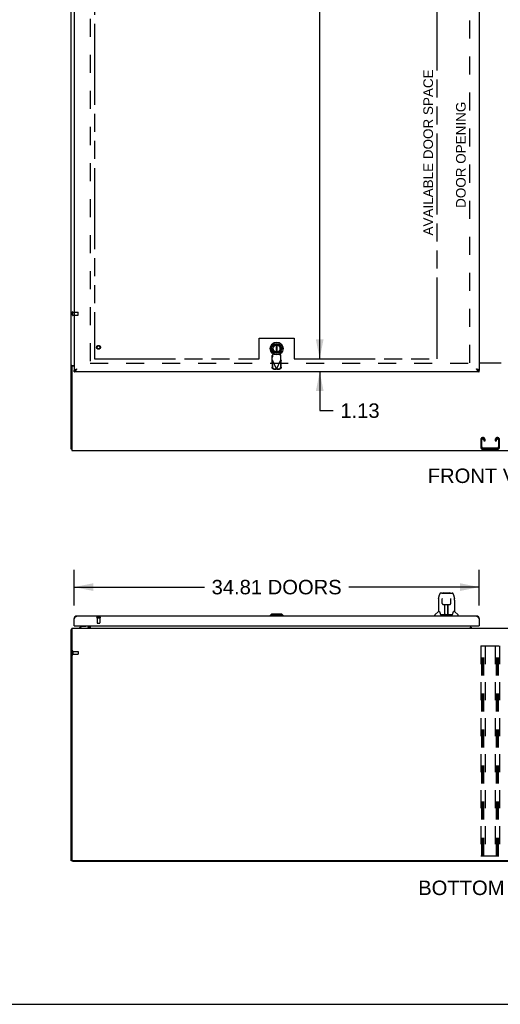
# Model space of a CAD drawing. Header units: inches. Extents: x 0 to 281, y 0 to 182.
# Tile 2 of 19: x 48 to 90, y 0 to 85. Entities that reach past the tile are written whole.
import ezdxf

# ---------------------------------------------------------------- set-up
doc = ezdxf.new("R2010")
doc.units = ezdxf.units.IN
doc.header["$LTSCALE"] = 15.47
doc.header["$MEASUREMENT"] = 0
doc.linetypes.add('HIDDEN', pattern=[0.2, 0.1, -0.1])
doc.linetypes.add('PHANTOM', pattern=[0.8, 0.45, -0.05, 0.1, -0.05, 0.1, -0.05])
doc.layers.get('0').update_dxf_attribs({"linetype": 'CONTINUOUS'})
for name, color, linetype in [('02___PRT_ALL_AXES', 7, 'CONTINUOUS'), ('AVAILABLE_DOOR_SPACE', 7, 'CONTINUOUS'), ('DEFAULT_2', 8, 'HIDDEN'), ('DIMENSIONS', 7, 'CONTINUOUS')]:
    doc.layers.add(name, color=color, linetype=linetype)
doc.styles.get("Standard").update_dxf_attribs({"font": 'arial.ttf'})
doc.dimstyles.new('DIMSTYLE_1', dxfattribs={"dimtxt": 1.240909, "dimasz": 1.654545, "dimexe": 0.09, "dimexo": 0.07, "dimgap": 0.0375, "dimtad": 0, "dimtih": 1, "dimtoh": 1, "dimzin": 4, "dimdsep": 46, "dimtxsty": 'Standard', "dimblk": '_FILLED', "dimblk1": '_FILLED', "dimblk2": '_FILLED', "dimcen": 0.09, "dimazin": 1, "dimtfac": 1, "dimtofl": 0, "dimtmove": 0, "dimatfit": 3, "dimldrblk": '_FILLED', "dimfxl": 0, "dimtolj": 1, "dimtzin": 4, "dimarcsym": 0})

# ---------------------------------------------------------------- blocks, each defined once
blk = doc.blocks.new('_FILLED')
at = {"color": 0, "linetype": 'ByBlock'}
blk.add_solid([(0, 0), (-1, 0.2), (-1, -0.2)], dxfattribs=at)
blk = doc.blocks.new('*D12')
at = {"layer": 'DIMENSIONS', "color": 2, "linetype": 'Continuous'}
for p, q in [((74.019, 133.664), (74.019, 91.086)), ((74.019, 55.414), (74.019, 86.743))]:
    blk.add_line(p, q, dxfattribs=at)
at = {"layer": 'DIMENSIONS', "color": 2, "linetype": 'Continuous', "xscale": 1.6545454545, "yscale": 1.6545454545, "zscale": 1.6545454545}
for p, rotation in [((74.019, 133.664), 90), ((74.019, 55.414), 270)]:
    blk.add_blockref('_FILLED', p, dxfattribs=dict(at, rotation=rotation))
at = {"layer": 'DIMENSIONS', "color": 2, "linetype": 'Continuous', "insert": (74.019, 90.466), "char_height": 1.2409, "width": 4.33626, "attachment_point": 2, "line_spacing_factor": 0.9}
blk.add_mtext('78.25\\Ptyp.', dxfattribs=at)
blk = doc.blocks.new('*D13')
at = {"layer": 'DIMENSIONS', "color": 2, "linetype": 'Continuous'}
for p, q in [((74.019, 55.414), (74.019, 58.723)), ((74.019, 54.289), (74.019, 50.959)), ((74.019, 50.959), (75.173, 50.959))]:
    blk.add_line(p, q, dxfattribs=at)
at = {"layer": 'DIMENSIONS', "color": 2, "linetype": 'Continuous', "xscale": 1.6545454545, "yscale": 1.6545454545, "zscale": 1.6545454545}
for p, rotation in [((74.019, 55.414), 270), ((74.019, 54.289), 90)]:
    blk.add_blockref('_FILLED', p, dxfattribs=dict(at, rotation=rotation))
at = {"layer": 'DIMENSIONS', "color": 2, "linetype": 'Continuous', "insert": (75.793, 51.579), "char_height": 1.2409, "width": 3.37214, "attachment_point": 1, "line_spacing_factor": 0.9}
blk.add_mtext('1.13', dxfattribs=at)
blk = doc.blocks.new('*D14')
at = {"layer": 'DIMENSIONS', "color": 2, "linetype": 'Continuous'}
for p, q in [((52.913, 107.873), (49.603, 107.873)), ((54.663, 107.873), (57.823, 107.873))]:
    blk.add_line(p, q, dxfattribs=at)
at = {"layer": 'DIMENSIONS', "color": 2, "linetype": 'Continuous', "xscale": 1.6545454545, "yscale": 1.6545454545, "zscale": 1.6545454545}
blk.add_blockref('_FILLED', (52.913, 107.873), dxfattribs=at)
at = {"layer": 'DIMENSIONS', "color": 2, "linetype": 'Continuous', "xscale": 1.6545454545, "yscale": 1.6545454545, "zscale": 1.6545454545, "rotation": 180}
blk.add_blockref('_FILLED', (54.663, 107.873), dxfattribs=at)
at = {"layer": 'DIMENSIONS', "color": 2, "linetype": 'Continuous', "insert": (58.444, 108.493), "char_height": 1.2409, "width": 3.37214, "attachment_point": 1, "line_spacing_factor": 0.9}
blk.add_mtext('1.75', dxfattribs=at)
blk = doc.blocks.new('*D15')
at = {"layer": 'DIMENSIONS', "color": 2, "linetype": 'Continuous'}
for p, q in [((54.663, 110.501), (63.721, 110.501)), ((84.1, 110.501), (69.298, 110.501))]:
    blk.add_line(p, q, dxfattribs=at)
at = {"layer": 'DIMENSIONS', "color": 2, "linetype": 'Continuous', "xscale": 1.6545454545, "yscale": 1.6545454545, "zscale": 1.6545454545, "rotation": 180}
blk.add_blockref('_FILLED', (54.663, 110.501), dxfattribs=at)
at = {"layer": 'DIMENSIONS', "color": 2, "linetype": 'Continuous', "xscale": 1.6545454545, "yscale": 1.6545454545, "zscale": 1.6545454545}
blk.add_blockref('_FILLED', (84.1, 110.501), dxfattribs=at)
at = {"layer": 'DIMENSIONS', "color": 2, "linetype": 'Continuous', "insert": (66.51, 111.121), "char_height": 1.2409, "width": 4.33626, "attachment_point": 2, "line_spacing_factor": 0.9}
blk.add_mtext('29.44', dxfattribs=at)
blk = doc.blocks.new('*D20')
at = {"layer": 'DIMENSIONS', "color": 2, "linetype": 'Continuous'}
for p, q in [((52.913, 34.242), (52.913, 37.301)), ((87.725, 34.242), (87.725, 37.301)), ((52.913, 35.812), (64.117, 35.812)), ((87.725, 35.812), (76.521, 35.812))]:
    blk.add_line(p, q, dxfattribs=at)
at = {"layer": 'DIMENSIONS', "color": 2, "linetype": 'Continuous', "xscale": 1.6545454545, "yscale": 1.6545454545, "zscale": 1.6545454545, "rotation": 180}
blk.add_blockref('_FILLED', (52.913, 35.812), dxfattribs=at)
at = {"layer": 'DIMENSIONS', "color": 2, "linetype": 'Continuous', "xscale": 1.6545454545, "yscale": 1.6545454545, "zscale": 1.6545454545}
blk.add_blockref('_FILLED', (87.725, 35.812), dxfattribs=at)
at = {"layer": 'DIMENSIONS', "color": 2, "linetype": 'Continuous', "insert": (70.319, 36.432), "char_height": 1.24091, "width": 11.16357, "attachment_point": 2, "line_spacing_factor": 0.9}
blk.add_mtext('34.81 DOORS', dxfattribs=at)

msp = doc.modelspace()

# ---------------------------------------------------------------- linework, layer by layer
at = {"color": 3, "linetype": 'Continuous'}
for p, q in [((52.663, 47.643), (52.663, 137.435)), ((52.913, 134.685), (52.913, 54.393)), ((87.725, 134.685), (87.725, 54.393)), ((87.725, 55.054), (89.6, 55.054)), ((89.6, 55.039), (87.725, 55.039)), ((52.715, 54.719), (52.715, 47.539)), ((52.732, 54.831), (52.913, 54.831)), ((52.913, 54.779), (52.775, 54.779)), ((87.725, 54.289), (52.913, 54.289)), ((53.127, 54.523), (53.159, 54.535)), ((52.715, 47.539), (124.611, 47.539)), ((52.913, 32.476), (52.913, 33.084)), ((87.479, 33.33), (53.159, 33.33)), ((87.725, 33.084), (87.725, 32.476)), ((52.663, 12.329), (52.663, 32.173)), ((52.715, 32.277), (52.715, 12.391)), ((52.715, 32.277), (124.611, 32.277)), ((52.933, 32.476), (87.705, 32.476)), ((54.142, 32.316), (54.143, 32.315)), ((54.143, 32.315), (54.143, 32.314)), ((54.143, 32.314), (54.147, 32.309)), ((54.147, 32.309), (54.149, 32.307)), ((54.184, 32.419), (54.184, 32.476)), ((54.288, 32.476), (54.288, 32.277)), ((86.949, 32.307), (86.949, 32.357)), ((86.949, 32.357), (87.017, 32.357)), ((87.017, 32.307), (86.949, 32.307)), ((87.017, 32.357), (87.017, 32.476)), ((87.017, 32.307), (87.017, 32.277)), ((87.017, 32.288), (87.188, 32.288)), ((124.548, 12.329), (52.777, 12.329))]:
    msp.add_line(p, q, dxfattribs=at)
at = {"color": 7, "linetype": 'Continuous'}
for p, q in [((70.125, 56.675), (70.102, 56.664)), ((52.767, 54.79), (52.663, 54.79)), ((52.767, 54.779), (52.767, 54.79)), ((52.913, 54.289), (52.913, 54.393)), ((53.013, 54.421), (53.025, 54.427)), ((87.602, 54.434), (87.613, 54.427)), ((87.725, 54.289), (87.725, 54.393)), ((52.715, 47.643), (52.663, 47.643)), ((84.223, 34.696), (84.223, 33.724)), ((84.238, 34.839), (84.303, 35.144)), ((84.508, 35.299), (84.427, 35.299)), ((84.509, 35.299), (85.397, 35.299)), ((84.514, 35.299), (84.513, 35.299)), ((84.546, 34.787), (84.526, 34.787)), ((84.545, 34.823), (84.545, 34.82)), ((84.545, 34.82), (84.545, 34.815)), ((84.545, 34.815), (84.545, 34.797)), ((84.552, 34.393), (84.545, 34.797)), ((84.619, 35.311), (85.205, 35.311)), ((85.272, 34.393), (85.279, 34.797)), ((85.279, 34.815), (85.279, 34.82)), ((85.279, 34.797), (85.279, 34.815)), ((85.298, 34.787), (85.279, 34.787)), ((85.521, 35.144), (85.586, 34.839)), ((85.592, 34.808), (85.586, 34.839)), ((85.601, 34.695), (85.601, 33.724)), ((84.624, 34.315), (84.632, 34.315)), ((84.633, 34.315), (84.753, 34.315)), ((84.763, 33.469), (84.778, 34.315)), ((84.77, 33.9), (84.77, 34.315)), ((84.775, 34.169), (84.77, 34.169)), ((84.774, 34.09), (84.77, 34.09)), ((84.773, 34.078), (84.77, 34.078)), ((84.789, 34.316), (85.035, 34.316)), ((85.038, 33.449), (85.023, 34.316)), ((85.054, 34.169), (85.025, 34.169)), ((85.054, 34.09), (85.027, 34.09)), ((85.054, 34.078), (85.027, 34.078)), ((85.031, 33.85), (85.054, 33.85)), ((85.054, 33.846), (85.031, 33.846)), ((85.054, 33.449), (85.054, 34.315)), ((85.071, 34.315), (85.191, 34.315)), ((69.885, 33.488), (69.767, 33.37)), ((69.767, 33.37), (69.767, 33.33)), ((70.871, 33.37), (69.767, 33.37)), ((70.752, 33.488), (69.885, 33.488)), ((70.751, 33.488), (70.869, 33.37)), ((70.752, 33.488), (70.871, 33.37)), ((70.869, 33.37), (70.869, 33.33)), ((70.871, 33.37), (70.871, 33.33)), ((83.908, 33.33), (83.908, 33.393)), ((84.217, 33.718), (83.92, 33.421)), ((84.296, 33.724), (84.223, 33.724)), ((84.293, 33.724), (84.298, 33.714)), ((84.359, 33.56), (84.374, 33.512)), ((84.374, 33.512), (84.376, 33.504)), ((84.391, 33.472), (84.396, 33.465)), ((84.426, 33.449), (85.398, 33.449)), ((84.764, 33.52), (84.763, 33.495)), ((84.77, 33.449), (84.77, 33.453)), ((85.037, 33.495), (85.037, 33.52)), ((85.448, 33.504), (85.451, 33.512)), ((85.526, 33.714), (85.531, 33.723)), ((85.601, 33.724), (85.528, 33.724)), ((85.607, 33.718), (85.904, 33.421)), ((85.916, 33.33), (85.916, 33.393)), ((52.715, 32.173), (52.663, 32.173)), ((52.933, 32.476), (52.913, 32.476)), ((53.612, 32.454), (53.373, 32.316)), ((53.373, 32.277), (53.373, 32.316)), ((53.509, 32.395), (53.509, 32.406)), ((53.509, 32.406), (53.529, 32.406)), ((53.612, 32.454), (53.885, 32.454)), ((54.142, 32.316), (54.142, 32.316)), ((54.179, 32.278), (54.145, 32.313)), ((54.161, 32.434), (54.161, 32.476)), ((86.949, 32.312), (87.017, 32.312)), ((87.017, 32.357), (87.017, 32.312)), ((87.088, 32.288), (87.024, 32.352)), ((87.705, 32.476), (87.725, 32.476)), ((52.767, 12.329), (52.663, 12.329)), ((52.767, 12.277), (52.767, 12.329)), ((52.767, 12.277), (124.559, 12.277)), ((0, 0), (281.273, 0))]:
    msp.add_line(p, q, dxfattribs=at)
at = {"color": 6, "linetype": 'Continuous'}
for p, q in [((70.279, 56.602), (70.279, 55.977)), ((70.358, 55.977), (70.358, 56.602))]:
    msp.add_line(p, q, dxfattribs=at)
at = {"color": 3, "linetype": 'Continuous'}
for points in [[(52.698, 54.817), (52.694, 54.815), (52.69, 54.814), (52.687, 54.812), (52.683, 54.811), (52.68, 54.81), (52.677, 54.808), (52.674, 54.807), (52.672, 54.805), (52.67, 54.803), (52.668, 54.802), (52.666, 54.8), (52.665, 54.798), (52.664, 54.796), (52.663, 54.795), (52.663, 54.793), (52.663, 54.79)], [(52.732, 54.831), (52.73, 54.83), (52.728, 54.828), (52.725, 54.826), (52.722, 54.825), (52.718, 54.823), (52.714, 54.822), (52.71, 54.821), (52.706, 54.819), (52.698, 54.817)], [(52.913, 54.393), (52.913, 54.399), (52.915, 54.405), (52.917, 54.41), (52.921, 54.416), (52.926, 54.422), (52.931, 54.428), (52.938, 54.434), (52.946, 54.44), (52.954, 54.446), (52.964, 54.452), (52.974, 54.458), (52.985, 54.464), (52.997, 54.47), (53.009, 54.476)], [(52.913, 54.289), (52.924, 54.289), (52.935, 54.291), (52.946, 54.294), (52.957, 54.299), (52.969, 54.304), (52.98, 54.311), (52.991, 54.319), (53.002, 54.328), (53.013, 54.338), (53.025, 54.349), (53.036, 54.361), (53.047, 54.374), (53.058, 54.387)], [(53.009, 54.476), (53.022, 54.482), (53.036, 54.488), (53.05, 54.494), (53.065, 54.5), (53.08, 54.505), (53.095, 54.511), (53.111, 54.517), (53.127, 54.523)], [(53.058, 54.387), (53.069, 54.402), (53.081, 54.417), (53.092, 54.433), (53.103, 54.449), (53.114, 54.466), (53.125, 54.483), (53.137, 54.5), (53.148, 54.518), (53.159, 54.535)], [(87.629, 54.476), (87.616, 54.482), (87.602, 54.488), (87.588, 54.494), (87.573, 54.5), (87.558, 54.505), (87.542, 54.511), (87.527, 54.517), (87.511, 54.523), (87.479, 54.535)], [(87.479, 54.535), (87.49, 54.518), (87.501, 54.5), (87.512, 54.483), (87.523, 54.466), (87.535, 54.449), (87.546, 54.433), (87.557, 54.417), (87.568, 54.402)], [(87.568, 54.402), (87.579, 54.387), (87.591, 54.374), (87.602, 54.361), (87.613, 54.349), (87.624, 54.338), (87.635, 54.328), (87.647, 54.319), (87.658, 54.311), (87.669, 54.304), (87.68, 54.299), (87.691, 54.294), (87.703, 54.291), (87.714, 54.289), (87.725, 54.289)], [(87.725, 54.393), (87.725, 54.399), (87.723, 54.405), (87.72, 54.41), (87.717, 54.416), (87.712, 54.422), (87.706, 54.428), (87.7, 54.434), (87.692, 54.44), (87.684, 54.446), (87.674, 54.452), (87.664, 54.458), (87.653, 54.464), (87.641, 54.47), (87.629, 54.476)], [(52.913, 33.084), (52.924, 33.102), (52.935, 33.119), (52.946, 33.136), (52.957, 33.153), (52.969, 33.17), (52.98, 33.186), (52.991, 33.202), (53.002, 33.217), (53.013, 33.232), (53.025, 33.245), (53.036, 33.258), (53.047, 33.27), (53.058, 33.281), (53.069, 33.291), (53.081, 33.3), (53.092, 33.308), (53.103, 33.315), (53.114, 33.32), (53.125, 33.325), (53.137, 33.328), (53.148, 33.33), (53.159, 33.33)], [(87.479, 33.33), (87.49, 33.33), (87.501, 33.328), (87.512, 33.325), (87.523, 33.32), (87.535, 33.315), (87.546, 33.308), (87.557, 33.3), (87.568, 33.291), (87.579, 33.281), (87.591, 33.27), (87.602, 33.258), (87.613, 33.245), (87.624, 33.232), (87.635, 33.217), (87.647, 33.202), (87.658, 33.186), (87.669, 33.17), (87.68, 33.153), (87.691, 33.136), (87.703, 33.119), (87.714, 33.102), (87.725, 33.084)], [(52.698, 32.189), (52.69, 32.187), (52.687, 32.186), (52.683, 32.186), (52.68, 32.185), (52.677, 32.184), (52.674, 32.183), (52.672, 32.182), (52.67, 32.181), (52.668, 32.18), (52.666, 32.179), (52.665, 32.178), (52.664, 32.177), (52.663, 32.176), (52.663, 32.174), (52.663, 32.173)], [(52.715, 32.193), (52.714, 32.193), (52.71, 32.191), (52.706, 32.19), (52.702, 32.19), (52.698, 32.189)], [(54.14, 32.317), (54.141, 32.317), (54.141, 32.317), (54.141, 32.317), (54.142, 32.316)], [(54.149, 32.307), (54.15, 32.304), (54.152, 32.302), (54.154, 32.3), (54.156, 32.297), (54.158, 32.295)], [(54.158, 32.295), (54.161, 32.292), (54.163, 32.29), (54.165, 32.287), (54.168, 32.285), (54.171, 32.283)], [(54.171, 32.283), (54.173, 32.281), (54.176, 32.279), (54.178, 32.278), (54.18, 32.277), (54.182, 32.277)]]:
    msp.add_lwpolyline(points, dxfattribs=at)
at = {"color": 7, "linetype": 'Continuous'}
for points in [[(52.787, 54.808), (52.782, 54.805), (52.779, 54.804), (52.777, 54.803), (52.775, 54.801), (52.772, 54.8), (52.77, 54.798), (52.769, 54.797), (52.768, 54.795), (52.767, 54.794), (52.767, 54.792), (52.767, 54.79)], [(52.807, 54.831), (52.807, 54.829), (52.807, 54.827), (52.806, 54.825), (52.805, 54.823), (52.805, 54.821), (52.803, 54.82), (52.802, 54.818), (52.8, 54.816), (52.798, 54.815), (52.796, 54.813), (52.794, 54.812), (52.792, 54.81), (52.789, 54.809), (52.787, 54.808)], [(52.913, 54.393), (52.924, 54.393), (52.935, 54.394), (52.946, 54.396), (52.957, 54.398), (52.969, 54.402), (52.98, 54.406), (52.991, 54.41), (53.002, 54.415), (53.013, 54.421)], [(53.025, 54.427), (53.036, 54.434), (53.047, 54.442), (53.058, 54.45), (53.069, 54.458), (53.081, 54.467), (53.092, 54.476), (53.103, 54.485), (53.114, 54.495), (53.125, 54.505), (53.137, 54.515), (53.148, 54.525), (53.159, 54.535)], [(53.028, 54.43), (53.032, 54.435), (53.038, 54.443), (53.044, 54.45), (53.051, 54.457), (53.058, 54.464), (53.067, 54.471), (53.075, 54.478), (53.085, 54.485), (53.094, 54.492), (53.105, 54.5), (53.115, 54.507), (53.126, 54.514), (53.137, 54.521), (53.148, 54.528), (53.159, 54.535)], [(87.479, 54.535), (87.49, 54.525), (87.501, 54.515), (87.512, 54.505), (87.523, 54.495), (87.535, 54.485), (87.546, 54.476), (87.557, 54.467), (87.568, 54.458), (87.579, 54.45), (87.591, 54.442), (87.602, 54.434)], [(87.609, 54.43), (87.606, 54.435), (87.6, 54.443), (87.594, 54.45), (87.587, 54.457), (87.579, 54.464), (87.571, 54.471), (87.562, 54.478), (87.553, 54.485), (87.543, 54.492), (87.533, 54.5), (87.523, 54.507), (87.512, 54.514), (87.501, 54.521), (87.49, 54.528), (87.479, 54.535)], [(87.613, 54.427), (87.624, 54.421), (87.635, 54.415), (87.647, 54.41), (87.658, 54.406), (87.669, 54.402), (87.68, 54.398), (87.691, 54.396), (87.703, 54.394), (87.714, 54.393), (87.725, 54.393)], [(84.238, 34.839), (84.232, 34.807), (84.227, 34.765), (84.224, 34.723), (84.223, 34.696)], [(84.427, 35.299), (84.423, 35.299), (84.408, 35.297), (84.393, 35.292), (84.379, 35.286), (84.367, 35.277), (84.356, 35.267), (84.347, 35.256), (84.338, 35.243), (84.331, 35.23), (84.324, 35.215), (84.318, 35.199), (84.312, 35.18), (84.307, 35.159), (84.303, 35.144)], [(84.545, 34.828), (84.544, 34.828), (84.544, 34.828), (84.545, 34.827), (84.545, 34.827), (84.545, 34.826), (84.545, 34.825), (84.545, 34.823)], [(85.279, 34.82), (85.279, 34.823), (85.279, 34.825), (85.28, 34.826), (85.28, 34.827), (85.28, 34.827), (85.28, 34.828)], [(85.497, 35.221), (85.491, 35.234), (85.485, 35.246), (85.477, 35.256), (85.469, 35.266), (85.46, 35.275), (85.449, 35.283), (85.437, 35.29), (85.425, 35.295), (85.411, 35.298), (85.397, 35.299)], [(85.521, 35.144), (85.518, 35.157), (85.513, 35.175), (85.508, 35.192), (85.503, 35.208), (85.497, 35.221)], [(85.601, 34.695), (85.6, 34.723), (85.597, 34.766), (85.592, 34.808)], [(84.552, 34.393), (84.554, 34.381), (84.557, 34.368), (84.562, 34.356), (84.57, 34.345), (84.579, 34.335), (84.589, 34.327), (84.6, 34.321), (84.612, 34.317), (84.624, 34.315)], [(84.753, 34.315), (84.756, 34.315), (84.765, 34.315), (84.774, 34.315)], [(84.774, 34.315), (84.783, 34.316), (84.789, 34.316)], [(85.035, 34.316), (85.043, 34.316), (85.052, 34.315)], [(85.052, 34.315), (85.06, 34.315), (85.069, 34.315), (85.071, 34.315)], [(85.192, 34.315), (85.201, 34.315), (85.213, 34.318), (85.225, 34.322), (85.236, 34.328), (85.247, 34.336), (85.255, 34.346), (85.262, 34.357), (85.268, 34.369), (85.271, 34.382), (85.272, 34.393)], [(84.298, 33.714), (84.312, 33.687), (84.327, 33.651), (84.343, 33.609), (84.359, 33.56)], [(84.376, 33.504), (84.381, 33.491), (84.386, 33.481), (84.391, 33.472)], [(84.396, 33.465), (84.402, 33.458), (84.409, 33.453), (84.416, 33.45), (84.424, 33.449), (84.426, 33.449)], [(85.398, 33.449), (85.399, 33.449), (85.407, 33.45), (85.415, 33.453), (85.422, 33.458)], [(85.422, 33.458), (85.428, 33.464), (85.433, 33.472)], [(85.433, 33.472), (85.438, 33.48), (85.443, 33.491), (85.448, 33.504)], [(85.451, 33.512), (85.465, 33.558), (85.481, 33.606), (85.497, 33.649), (85.512, 33.685), (85.526, 33.714)]]:
    msp.add_lwpolyline(points, dxfattribs=at)
for radius in [0.551, 0.433, 0.329, 0.317]:
    msp.add_circle((70.318, 56.289), radius, dxfattribs=at)
at = {"color": 6, "linetype": 'Continuous'}
msp.add_arc((70.318, 56.289), 0.315, 280.07866, 259.92134, dxfattribs=at)
at = {"color": 3, "linetype": 'Continuous'}
for centre, radius, start, end in [((52.775, 54.719), 0.06, 90, 180), ((53.159, 33.084), 0.246, 90, 180), ((87.479, 33.084), 0.246, 0, 90), ((52.933, 32.496), 0.02, 180, 270), ((54.041, 32.419), 0.142, 270, 360), ((87.132, 32.392), 0.115, 190.71429, 244.74977), ((87.705, 32.496), 0.02, 270, 360), ((52.777, 12.391), 0.0625, 180, 270)]:
    msp.add_arc(centre, radius, start, end, dxfattribs=at)
at = {"color": 7, "linetype": 'Continuous'}
for centre, radius, start, end in [((84.619, 35.291), 0.0197, 90, 156.39296), ((85.205, 35.291), 0.0197, 23.60704, 90), ((83.948, 33.393), 0.0394, 135, 180), ((84.231, 33.704), 0.0197, 97.5, 135), ((84.783, 33.468), 0.0197, 179, 269.92316), ((85.018, 33.468), 0.0197, 270.07713, 1), ((85.593, 33.704), 0.0197, 45, 82.5), ((85.877, 33.393), 0.0394, 0, 45), ((53.625, 32.391), 0.116, 132.71968, 172.41298), ((53.885, 32.552), 0.0984, 270, 309.36477), ((53.831, 32.391), 0.116, 37.53128, 47.28032), ((54.003, 32.434), 0.157, 270, 360), ((54.041, 32.419), 0.246, 324.67378, 360)]:
    msp.add_arc(centre, radius, start, end, dxfattribs=at)
for centre, start_param, end_param in [((84.762, 33.488), -2.940151, -2.835574), ((85.038, 33.488), -3.446747, -3.141593)]:
    msp.add_ellipse(centre, major_axis=(0, 0.0394), ratio=1, start_param=start_param, end_param=end_param, dxfattribs=at)
at = {"layer": '02___PRT_ALL_AXES', "color": 8, "linetype": 'HIDDEN'}
for p, q in [((52.81, 59.165), (52.81, 59.413)), ((52.81, 59.413), (53.257, 59.413)), ((52.81, 59.165), (53.257, 59.165)), ((54.893, 33.183), (54.893, 32.736)), ((54.893, 33.183), (55.141, 33.183)), ((55.141, 33.183), (55.141, 32.736)), ((52.81, 30.297), (52.81, 30.049)), ((52.81, 30.297), (53.257, 30.297)), ((52.81, 30.049), (53.257, 30.049))]:
    msp.add_line(p, q, dxfattribs=at)
at = {"layer": '02___PRT_ALL_AXES', "color": 3, "linetype": 'Continuous'}
msp.add_line((87.188, 32.288), (87.188, 32.277), dxfattribs=at)
at = {"layer": '02___PRT_ALL_AXES', "color": 8, "linetype": 'HIDDEN'}
msp.add_circle((55.017, 56.393), 0.124, dxfattribs=at)
at = {"layer": 'AVAILABLE_DOOR_SPACE', "color": 4, "linetype": 'PHANTOM'}
for p, q in [((54.663, 133.664), (54.663, 55.414)), ((84.1, 55.414), (84.1, 87.838)), ((68.819, 57.164), (71.819, 57.164)), ((68.819, 55.414), (68.819, 57.164)), ((71.819, 57.164), (71.819, 55.414)), ((54.663, 55.414), (68.819, 55.414)), ((71.819, 55.414), (84.1, 55.414))]:
    msp.add_line(p, q, dxfattribs=at)
at = {"layer": 'DEFAULT_2', "color": 8, "linetype": 'HIDDEN'}
for p, q in [((54.288, 134.091), (54.288, 54.987)), ((86.913, 55.054), (86.913, 134.024)), ((52.767, 59.147), (52.767, 59.431)), ((52.81, 59.147), (52.81, 59.431)), ((53.267, 59.175), (53.267, 59.403)), ((70.043, 55.935), (69.989, 56.229)), ((70.005, 55.738), (70.043, 55.935)), ((70.648, 56.229), (70.594, 55.935)), ((70.594, 55.935), (70.632, 55.738)), ((54.288, 55.039), (87.017, 55.039)), ((69.916, 55.271), (69.958, 55.29)), ((69.916, 55.271), (69.926, 54.68)), ((69.99, 55.734), (69.944, 55.693)), ((69.944, 55.319), (69.944, 55.693)), ((69.944, 55.537), (69.99, 55.579)), ((69.944, 55.319), (70.318, 54.531)), ((69.958, 55.29), (69.968, 54.7)), ((69.99, 55.579), (69.99, 55.734)), ((70.318, 54.531), (70.692, 55.319)), ((70.692, 55.693), (70.646, 55.734)), ((70.646, 55.734), (70.646, 55.579)), ((70.646, 55.579), (70.692, 55.537)), ((70.669, 54.7), (70.679, 55.29)), ((70.679, 55.29), (70.72, 55.271)), ((70.692, 55.319), (70.692, 55.693)), ((70.71, 54.68), (70.72, 55.271)), ((70.081, 54.521), (70.274, 54.518)), ((70.122, 54.541), (70.315, 54.538)), ((70.315, 54.538), (70.274, 54.518)), ((70.296, 54.525), (70.274, 54.518)), ((70.318, 54.531), (70.296, 54.525)), ((70.341, 54.525), (70.318, 54.531)), ((70.321, 54.538), (70.514, 54.541)), ((70.363, 54.518), (70.321, 54.538)), ((70.363, 54.518), (70.341, 54.525)), ((70.363, 54.518), (70.556, 54.521)), ((87.85, 48.463), (87.85, 47.823)), ((87.954, 47.837), (87.954, 48.449)), ((88.045, 48.643), (88.03, 48.643)), ((88.121, 48.449), (88.121, 48.361)), ((88.121, 48.361), (88.225, 48.361)), ((88.225, 48.361), (88.225, 48.463)), ((89.1, 48.463), (89.1, 48.361)), ((89.1, 48.361), (89.204, 48.361)), ((89.204, 48.361), (89.204, 48.449)), ((89.295, 48.643), (89.28, 48.643)), ((89.371, 48.449), (89.371, 47.837)), ((89.475, 47.823), (89.475, 48.463)), ((88.03, 47.643), (89.295, 47.643)), ((89.281, 47.747), (88.044, 47.747)), ((54.875, 33.226), (55.159, 33.226)), ((54.875, 33.183), (55.159, 33.183)), ((54.903, 32.726), (55.131, 32.726)), ((87.85, 30.756), (87.85, 12.756)), ((87.85, 30.756), (89.475, 30.756)), ((87.954, 12.756), (87.954, 30.756)), ((88.044, 12.756), (88.044, 30.756)), ((88.121, 12.756), (88.121, 30.756)), ((88.225, 30.756), (88.225, 12.756)), ((89.1, 30.756), (89.1, 12.756)), ((89.204, 12.756), (89.204, 30.756)), ((89.294, 12.756), (89.294, 30.756)), ((89.371, 12.756), (89.371, 30.756)), ((89.475, 30.756), (89.475, 12.756)), ((52.767, 30.315), (52.767, 30.031)), ((52.81, 30.315), (52.81, 30.031)), ((53.267, 30.287), (53.267, 30.059)), ((87.85, 12.756), (89.475, 12.756))]:
    msp.add_line(p, q, dxfattribs=at)
for points in [[(69.916, 55.271), (69.921, 55.279), (69.925, 55.287), (69.93, 55.295)], [(69.93, 55.295), (69.939, 55.311), (69.944, 55.319)], [(69.99, 55.579), (69.991, 55.583), (69.992, 55.588), (69.993, 55.594), (69.994, 55.602), (69.996, 55.612), (69.997, 55.622), (69.998, 55.634), (69.999, 55.647), (70, 55.661), (70.001, 55.675), (70.002, 55.69), (70.003, 55.706), (70.005, 55.738)], [(70.005, 55.738), (70.002, 55.737), (70, 55.736), (69.998, 55.735), (69.995, 55.735), (69.993, 55.734), (69.99, 55.734)], [(70.646, 55.734), (70.644, 55.734), (70.641, 55.735), (70.639, 55.735), (70.637, 55.736), (70.634, 55.737), (70.632, 55.738)], [(70.632, 55.738), (70.633, 55.722), (70.635, 55.69)], [(70.635, 55.69), (70.636, 55.675), (70.637, 55.661), (70.638, 55.647), (70.639, 55.634), (70.64, 55.622), (70.641, 55.612), (70.642, 55.602), (70.643, 55.594), (70.644, 55.588), (70.645, 55.583), (70.646, 55.579)], [(70.692, 55.319), (70.702, 55.303), (70.707, 55.295), (70.711, 55.287), (70.716, 55.279), (70.72, 55.271)], [(70.081, 54.521), (70.066, 54.522), (70.051, 54.525), (70.036, 54.529), (70.022, 54.534), (70.009, 54.541), (69.996, 54.549), (69.984, 54.559), (69.973, 54.569), (69.962, 54.581), (69.953, 54.593), (69.945, 54.606), (69.939, 54.62), (69.934, 54.635), (69.93, 54.65), (69.927, 54.665), (69.926, 54.68)], [(69.968, 54.7), (69.969, 54.685), (69.971, 54.669), (69.975, 54.654), (69.98, 54.64), (69.987, 54.626), (69.995, 54.613), (70.004, 54.6), (70.014, 54.589), (70.025, 54.578), (70.037, 54.569), (70.05, 54.561), (70.064, 54.554), (70.078, 54.549), (70.093, 54.545), (70.107, 54.542), (70.122, 54.541)], [(70.514, 54.541), (70.529, 54.542), (70.544, 54.545), (70.559, 54.549), (70.573, 54.554), (70.586, 54.561), (70.599, 54.569), (70.611, 54.578), (70.622, 54.589), (70.633, 54.6), (70.642, 54.613), (70.65, 54.626), (70.656, 54.64), (70.661, 54.654), (70.665, 54.669), (70.668, 54.685), (70.669, 54.7)], [(70.71, 54.68), (70.709, 54.665), (70.707, 54.65), (70.703, 54.635), (70.698, 54.62), (70.691, 54.606), (70.683, 54.593), (70.674, 54.581), (70.664, 54.569), (70.653, 54.559), (70.641, 54.549), (70.628, 54.541), (70.614, 54.534), (70.6, 54.529), (70.586, 54.525), (70.571, 54.522), (70.556, 54.521)]]:
    msp.add_lwpolyline(points, dxfattribs=at)
for radius in [0.164, 0.124]:
    msp.add_circle((55.017, 56.393), radius, dxfattribs=at)
for centre, radius, start, end in [((52.788, 59.431), 0.0215, 360, 180), ((53.257, 59.403), 0.01, 360, 90), ((53.257, 59.175), 0.01, 270, 0), ((52.788, 59.147), 0.0215, 180, 0), ((70.318, 56.289), 0.335, 349.67298, 190.32702), ((88.03, 48.463), 0.18, 90, 180), ((88.044, 48.449), 0.09, 90, 180), ((88.031, 48.449), 0.09, 0, 81.78079), ((88.045, 48.463), 0.18, 0, 90), ((89.28, 48.463), 0.18, 90, 180), ((89.294, 48.449), 0.09, 90, 180), ((89.281, 48.449), 0.09, 0, 81.78079), ((89.295, 48.463), 0.18, 0, 90), ((88.03, 47.823), 0.18, 180, 270), ((88.044, 47.837), 0.09, 180, 270), ((89.281, 47.837), 0.09, 270, 360), ((89.295, 47.823), 0.18, 270, 360), ((54.875, 33.205), 0.0215, 90, 270), ((55.159, 33.205), 0.0215, 270, 90), ((54.903, 32.736), 0.01, 180, 270), ((55.131, 32.736), 0.01, 270, 360), ((52.788, 30.315), 0.0215, 0, 180), ((52.788, 30.031), 0.0215, 180, 360), ((53.257, 30.287), 0.01, 0, 90), ((53.257, 30.059), 0.01, 270, 360)]:
    msp.add_arc(centre, radius, start, end, dxfattribs=at)

# ---------------------------------------------------------------- texts
at = {"layer": 'DIMENSIONS', "color": 2, "linetype": 'Continuous', "char_height": 0.82727, "attachment_point": 2, "rotation": 90, "line_spacing_factor": 0.9}
for s, insert, width in [('AVAILABLE DOOR SPACE', (82.924, 73.117), 14.22971), ('DOOR OPENING', (85.733, 72.918), 9.10308)]:
    msp.add_mtext(s, dxfattribs=dict(at, insert=insert, width=width))
at = {"layer": 'DIMENSIONS', "color": 2, "linetype": 'Continuous', "attachment_point": 2, "line_spacing_factor": 0.9}
for s, insert, char_height, width in [('FRONT VIEW', (88.742, 45.988), 1.2409, 10.85911), ('BOTTOM VIEW', (88.645, 10.619), 1.24091, 12.29838)]:
    msp.add_mtext(s, dxfattribs=dict(at, insert=insert, char_height=char_height, width=width))

# ---------------------------------------------------------------- dimensions: what is measured, and where the dimension line sits
at = {"layer": 'DIMENSIONS', "color": 2, "linetype": 'Continuous'}
dim = msp.add_linear_dim(base=(84.1, 110.501), p1=(54.663, 55.414), p2=(84.1, 133.664), dimstyle='DIMSTYLE_1', dxfattribs=at)
dim.commit()
dim.dimension.update_dxf_attribs({"geometry": '*D15', "text_midpoint": (66.493, 110.494), "dimtype": 160})
for base, p1, p2, angle, text, picture, middle in [((74.019, 55.414), (84.1, 133.664), (84.1, 55.414), 270, '<>\\Ptyp.', '*D12', (74.019, 88.914)), ((52.913, 35.812), (87.725, 34.172), (52.913, 34.172), 180, '<> DOORS', '*D20', (70.319, 35.812))]:
    dim = msp.add_linear_dim(base=base, p1=p1, p2=p2, angle=angle, text=text, dimstyle='DIMSTYLE_1', dxfattribs=at)
    dim.commit()
    dim.dimension.update_dxf_attribs({"geometry": picture, "text_midpoint": middle, "dimtype": 160})
for base, p1, p2, angle, picture, middle in [((52.913, 107.873), (54.663, 55.414), (52.913, 54.393), 180, '*D14', (60.188, 107.866)), ((74.018569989, 55.413643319), (52.912580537, 54.288643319), (71.818830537, 55.413643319), 90, '*D13', (77.533104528, 50.951984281))]:
    dim = msp.add_linear_dim(base=base, p1=p1, p2=p2, angle=angle, dimstyle='DIMSTYLE_1', dxfattribs=at)
    dim.commit()
    dim.dimension.update_dxf_attribs({"geometry": picture, "text_midpoint": middle, "dimtype": 160})

doc.saveas('drawing.dxf')
